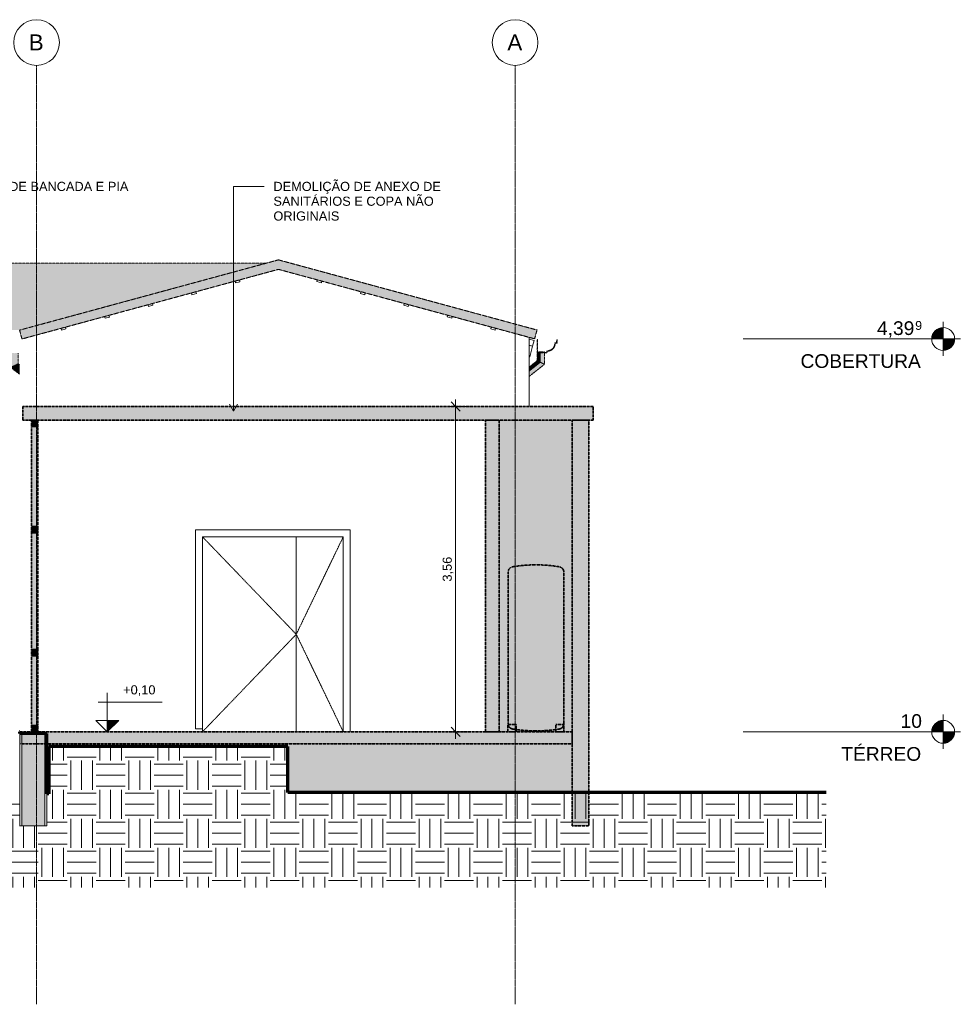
# Model space of a CAD drawing. Header units: millimetres. Extents: x -21497 to 33161, y -1951 to 8822.
# Tile 19 of 33: x -6092 to 4197, y -1951 to 8822. Entities that reach past the tile are written whole.
import ezdxf

# ---------------------------------------------------------------- set-up
doc = ezdxf.new("R2010")
doc.units = ezdxf.units.MM
for name, pattern in [('_Tracejado médio', [4, 3, -1]), ('_Tracejado pequeno', [2.25, 1.5, -0.75]), ('_Traço - ponto', [16, 12, -2, 0, -2])]:
    doc.linetypes.add(name, pattern=pattern)
for name, color, linetype, lineweight in [('A-ANNO-DIMS', 211, 'Continuous', 9), ('A-ANNO-DIMS-50', 211, 'Continuous', 9), ('A-DOOR', 31, 'Continuous', 18), ('A-DOOR-FRAM', 31, 'Continuous', 25), ('A-DOOR-HDLN', 31, 'Continuous', 25), ('A-FLOR', 192, 'Continuous', 18), ('A-FLOR-LEVL', 51, 'Continuous', 9), ('A-FLOR-PATT', 8, 'Continuous', 25), ('A-GENM', 13, 'Continuous', 25), ('A-GLAZ-CWMG', 51, 'Continuous', 25), ('A-ROOF', 132, 'Continuous', 25), ('A-ROOF-OTLN', 132, 'Continuous', 25), ('A-ROOF-PATT', 132, 'Continuous', 25), ('A-WALL', 113, 'Continuous', 18), ('A-WALL-PATT', 111, 'Continuous', 70), ('C-TOPO', 7, 'Continuous', 25), ('G-ANNO-DIMS', 111, 'Continuous', 9), ('G-ANNO-TEXT', 231, 'Continuous', 9), ('S-GRID', 1, 'Continuous', 9), ('S-GRID-IDEN', 1, 'Continuous', 9)]:
    doc.layers.add(name, color=color, linetype=linetype, lineweight=lineweight)
doc.styles.add('Arial', font='arial.ttf', dxfattribs={"height": 150})
doc.styles.add('Arial_1', font='arial.ttf', dxfattribs={"height": 97.483633})
doc.styles.add('Arial_2', font='arial.ttf', dxfattribs={"height": 175})
doc.styles.add('Arial_3', font='arial.ttf', dxfattribs={"height": 100})
doc.dimstyles.new('Diagonal_-_2_0mm_Arial', dxfattribs={"dimscale": 304.8, "dimtxt": 102.02594, "dimasz": 0.328084, "dimexe": 0.246063, "dimexo": 0.0625, "dimgap": 0.024606, "dimtad": 1, "dimlfac": 0.001, "dimrnd": 0.01, "dimzin": 0, "dimdsep": 46, "dimtxsty": 'Arial_3', "dimblk1": 'OBLIQUE', "dimblk2": 'OBLIQUE', "dimsah": 1, "dimcen": 0.09, "dimdle": 0.246063, "dimadec": 0, "dimazin": 0, "dimtfac": 1, "dimtdec": 4, "dimtix": 1, "dimtmove": 0, "dimatfit": 3, "dimfxl": 0.492126, "dimfxlon": 1, "dimtvp": 1, "dimtolj": 1, "dimtzin": 0, "dimarcsym": 2})
pattern_1 = [(0, (-9383.74, 3294.04), (317.5, 317.5), [317.5, -317.5]), (0, (-9383.74, 3413.1), (317.5, 317.5), [317.5, -317.5]), (0, (-9383.74, 3532.16), (317.5, 317.5), [317.5, -317.5]), (90, (-9344.06, 3571.85), (-317.5, 317.5), [317.5, -317.5]), (90, (-9225, 3571.85), (-317.5, 317.5), [317.5, -317.5]), (90, (-9105.93, 3571.85), (-317.5, 317.5), [317.5, -317.5])]

# ---------------------------------------------------------------- blocks, each defined once
blk = doc.blocks.new('Double_Flush_-_Unequal_2422 - 1_54-V1-CORTE E - MANTER _ DEMOLIR')
at = {"layer": 'A-DOOR'}
for p, q in [((-3067, 3164), (-3067, 1030)), ((-3067, 1030), (-3067, 3164))]:
    blk.add_line(p, q, dxfattribs=at)
at = {"layer": 'A-DOOR-FRAM', "lineweight": 18}
for p, q in [((-2477, 3240), (-4170, 3240)), ((-4170, 3240), (-4170, 1064)), ((-2477, 1030), (-2477, 3240)), ((-4093, 3164), (-2553, 3164)), ((-4093, 1064), (-4093, 3164)), ((-2553, 3164), (-2553, 1030)), ((-4170, 1064), (-4093, 1064))]:
    blk.add_line(p, q, dxfattribs=at)
at = {"layer": 'A-DOOR-HDLN', "linetype": '_Tracejado pequeno', "lineweight": 18}
for p, q in [((-4093, 3164), (-3067, 2097)), ((-2553, 3164), (-3067, 2097)), ((-4093, 1030), (-3067, 2097)), ((-3067, 2097), (-2553, 1030))]:
    blk.add_line(p, q, dxfattribs=at)
blk = doc.blocks.new('Brastemp_Geladeira_Retr_Frost_Free_352_litros_BRT38AV_15304 - Amarelo-2957316-CORTE E - MANTER _ DEMOLIR')
at = {"layer": 'A-GENM', "linetype": '_Tracejado médio', "lineweight": 18}
blk.add_hatch(color=21, dxfattribs=at).paths.add_polyline_path([(-445, 1040), (-317, 1045), (-191, 1061), (-171, 1068), (-154, 1081), (-144, 1099), (-140, 1120), (-140, 2777), (-144, 2798), (-154, 2816), (-171, 2829), (-191, 2836), (-317, 2852), (-445, 2857), (-573, 2852), (-699, 2836), (-719, 2829), (-736, 2816), (-746, 2798), (-750, 2777), (-750, 1120), (-746, 1099), (-736, 1081), (-719, 1068), (-699, 1061), (-573, 1045)], flags=0)
h = blk.add_hatch(color=21, dxfattribs=at)
h.paths.add_polyline_path([(-140, 1030), (-140, 1112), (-228, 1112), (-228, 1030)], flags=0)
h.paths.add_polyline_path([(-751, 1030), (-663, 1030), (-663, 1112), (-751, 1112)], flags=0)
at = {"layer": 'A-GENM', "color": 30, "linetype": '_Tracejado médio', "lineweight": 35}
for p, q in [((-750, 2777), (-750, 1120)), ((-140, 1120), (-140, 2777)), ((-663, 1112), (-751, 1112)), ((-751, 1112), (-751, 1030)), ((-663, 1030), (-663, 1112)), ((-140, 1112), (-228, 1112)), ((-228, 1112), (-228, 1030)), ((-140, 1030), (-140, 1112)), ((-751, 1030), (-663, 1030)), ((-228, 1030), (-140, 1030))]:
    blk.add_line(p, q, dxfattribs=at)
for centre, radius, start, end in [((-690, 2777), 59.9, 99.1083, 180), ((-444, 1286), 1571, 90.0217, 99.3474), ((-446, 1286), 1571, 80.6526, 89.9783), ((-200, 2777), 59.9, 360, 80.8917), ((-690, 1120), 60.2, 180.237, 260.6526), ((-200, 1120), 60.2, 279.3474, 359.763), ((-444, 2611), 1571, 260.6526, 269.9783), ((-446, 2611), 1571, 270.0217, 279.3474)]:
    blk.add_arc(centre, radius, start, end, dxfattribs=at)
blk = doc.blocks.new('Rectangular Mullion - 7x7 cm-3240643-CORTE E - MANTER _ DEMOLIR')
at = {"layer": 'A-GLAZ-CWMG', "linetype": '_Tracejado médio', "lineweight": 18}
blk.add_hatch(color=21, dxfattribs=at).paths.add_polyline_path([(-5963, 1030), (-5893, 1030), (-5893, 1100), (-5963, 1100)], flags=0)
at = {"layer": 'A-GLAZ-CWMG', "color": 30, "linetype": '_Tracejado médio', "lineweight": 35}
for p, q in [((-5893, 1100), (-5963, 1100)), ((-5963, 1100), (-5963, 1030)), ((-5893, 1030), (-5893, 1100)), ((-5963, 1030), (-5893, 1030))]:
    blk.add_line(p, q, dxfattribs=at)
blk = doc.blocks.new('Rectangular Mullion - 7x7 cm-3241238-CORTE E - MANTER _ DEMOLIR')
at = {"layer": 'A-GLAZ-CWMG', "linetype": '_Tracejado médio', "lineweight": 18}
blk.add_hatch(color=21, dxfattribs=at).paths.add_polyline_path([(-5963, 1100), (-5893, 1100), (-5893, 1860), (-5963, 1860), (-5963, 1478)], flags=0)
at = {"layer": 'A-GLAZ-CWMG', "color": 30, "linetype": '_Tracejado médio', "lineweight": 35}
for p, q in [((-5893, 1860), (-5963, 1860)), ((-5963, 1860), (-5963, 1100)), ((-5893, 1100), (-5893, 1860)), ((-5963, 1100), (-5893, 1100))]:
    blk.add_line(p, q, dxfattribs=at)
blk = doc.blocks.new('Rectangular Mullion - 7x7 cm-3814444-CORTE E - MANTER _ DEMOLIR')
at = {"layer": 'A-GLAZ-CWMG', "linetype": '_Tracejado médio', "lineweight": 18}
blk.add_hatch(color=21, dxfattribs=at).paths.add_polyline_path([(-5963, 1860), (-5893, 1860), (-5893, 1930), (-5963, 1930)], flags=0)
at = {"layer": 'A-GLAZ-CWMG', "color": 30, "linetype": '_Tracejado médio', "lineweight": 35}
for p, q in [((-5893, 1930), (-5963, 1930)), ((-5963, 1930), (-5963, 1860)), ((-5963, 1860), (-5893, 1860)), ((-5893, 1860), (-5893, 1930))]:
    blk.add_line(p, q, dxfattribs=at)
blk = doc.blocks.new('Rectangular Mullion - 7x7 cm-3241335-CORTE E - MANTER _ DEMOLIR')
at = {"layer": 'A-GLAZ-CWMG', "linetype": '_Tracejado médio', "lineweight": 18}
blk.add_hatch(color=21, dxfattribs=at).paths.add_polyline_path([(-5963, 1930), (-5893, 1930), (-5893, 3207), (-5963, 3207)], flags=0)
at = {"layer": 'A-GLAZ-CWMG', "color": 30, "linetype": '_Tracejado médio', "lineweight": 35}
for p, q in [((-5893, 3207), (-5963, 3207)), ((-5963, 3207), (-5963, 1930)), ((-5893, 1930), (-5893, 3207)), ((-5963, 1930), (-5893, 1930))]:
    blk.add_line(p, q, dxfattribs=at)
blk = doc.blocks.new('Rectangular Mullion - 7x7 cm-3241202-CORTE E - MANTER _ DEMOLIR')
at = {"layer": 'A-GLAZ-CWMG', "linetype": '_Tracejado médio', "lineweight": 18}
blk.add_hatch(color=21, dxfattribs=at).paths.add_polyline_path([(-5893, 3207), (-5893, 3278), (-5963, 3278), (-5963, 3207)], flags=0)
at = {"layer": 'A-GLAZ-CWMG', "color": 30, "linetype": '_Tracejado médio', "lineweight": 35}
for p, q in [((-5893, 3278), (-5963, 3278)), ((-5963, 3278), (-5963, 3207)), ((-5893, 3207), (-5893, 3278)), ((-5963, 3207), (-5893, 3207))]:
    blk.add_line(p, q, dxfattribs=at)
blk = doc.blocks.new('Rectangular Mullion - 7x7 cm-4099925-CORTE E - MANTER _ DEMOLIR')
at = {"layer": 'A-GLAZ-CWMG', "linetype": '_Tracejado médio', "lineweight": 18}
blk.add_hatch(color=21, dxfattribs=at).paths.add_polyline_path([(-5963, 3278), (-5893, 3278), (-5893, 4370), (-5963, 4370), (-5963, 3628)], flags=0)
at = {"layer": 'A-GLAZ-CWMG', "color": 30, "linetype": '_Tracejado médio', "lineweight": 35}
for p, q in [((-5893, 4370), (-5963, 4370)), ((-5963, 4370), (-5963, 3278)), ((-5893, 3278), (-5893, 4370)), ((-5963, 3278), (-5893, 3278))]:
    blk.add_line(p, q, dxfattribs=at)
blk = doc.blocks.new('Generic Models 24 - Generic Models 24-3312760-CORTE E - MANTER _ DEMOLIR')
at = {"layer": 'A-GENM', "linetype": '_Tracejado médio', "lineweight": 18}
h = blk.add_hatch(color=41, dxfattribs=at)
h.paths.add_polyline_path([(-18727, 5049), (-18687, 5068), (-18687, 5174), (-18727, 5174), (-18727, 5106)], flags=0)
h.paths.add_polyline_path([(-18721, 5179), (-18687, 5179), (-18687, 5188), (-18727, 5188), (-18727, 5179), (-18722, 5179)], flags=0)
h = blk.add_hatch(color=41, dxfattribs=at)
h.paths.add_polyline_path([(-18687, 5068), (-18647, 5088), (-18647, 5174), (-18687, 5174), (-18687, 5073)], flags=0)
h.paths.add_polyline_path([(-18647, 5179), (-18647, 5188), (-18687, 5188), (-18687, 5179), (-18648, 5179)], flags=0)
for points in [[(-6189, 5018), (-6149, 5037), (-6149, 5174), (-6189, 5173), (-6189, 5039)], [(-6149, 5037), (-6109, 5057), (-6109, 5174), (-6149, 5173), (-6149, 5039)], [(-18348, 4751), (-18348, 4801), (-18687, 5068), (-18727, 5049), (-18373, 4770)], [(-18348, 4801), (-18348, 4852), (-18647, 5088), (-18687, 5068), (-18374, 4822)], [(-518, 4971), (-392, 5071), (-432, 5090), (-518, 5021), (-518, 4972)], [(-518, 4920), (-352, 5051), (-392, 5071), (-518, 4971), (-518, 4920)], [(-6093, 4942), (-6093, 4993), (-6149, 5037), (-6189, 5018), (-6131, 4972)], [(-6093, 4993), (-6093, 5044), (-6109, 5057), (-6149, 5037), (-6119, 5013)]]:
    blk.add_hatch(color=41, dxfattribs=at).paths.add_polyline_path(points, flags=0)
h = blk.add_hatch(color=41, dxfattribs=at)
h.paths.add_polyline_path([(-392, 5071), (-392, 5175), (-432, 5175), (-432, 5090), (-393, 5071)], flags=0)
h.paths.add_polyline_path([(-412, 5180), (-392, 5180), (-392, 5186), (-427, 5186), (-427, 5180), (-420, 5180)], flags=0)
h = blk.add_hatch(color=41, dxfattribs=at)
h.paths.add_polyline_path([(-352, 5051), (-352, 5175), (-392, 5175), (-392, 5071), (-353, 5052)], flags=0)
h.paths.add_polyline_path([(-381, 5180), (-352, 5180), (-352, 5186), (-392, 5186), (-392, 5180), (-382, 5180)], flags=0)
at = {"layer": 'A-GENM', "color": 40, "linetype": '_Tracejado médio', "lineweight": 18}
for p, q in [((-18727, 5188), (-18727, 5179)), ((-18727, 5188), (-18687, 5188)), ((-18727, 5174), (-18727, 5049)), ((-18687, 5188), (-18647, 5188)), ((-18647, 5179), (-18647, 5188)), ((-18647, 5088), (-18647, 5174)), ((-6189, 5173), (-6189, 5018)), ((-6109, 5057), (-6109, 5173)), ((-432, 5175), (-432, 5090)), ((-427, 5186), (-392, 5186)), ((-392, 5186), (-352, 5186)), ((-352, 5180), (-352, 5186)), ((-352, 5051), (-352, 5175)), ((-18348, 4852), (-18647, 5088)), ((-432, 5090), (-518, 5021)), ((-18727, 5049), (-18348, 4751)), ((-6189, 5018), (-6093, 4942)), ((-6093, 5044), (-6109, 5057)), ((-518, 4920), (-352, 5051))]:
    blk.add_line(p, q, dxfattribs=at)
for points, knots in [([(-18727, 5049), (-18727, 5049), (-18726, 5049), (-18722, 5051), (-18717, 5054), (-18711, 5057), (-18706, 5059), (-18697, 5063), (-18690, 5067), (-18687, 5068)], [0.5, 0.5, 0.5, 0.5, 0.5833333, 0.6666667, 0.75, 0.7916667, 0.8333333, 0.9166667, 1, 1, 1, 1]), ([(-18687, 5068), (-18683, 5070), (-18676, 5073), (-18668, 5077), (-18662, 5080), (-18657, 5083), (-18652, 5085), (-18648, 5087), (-18647, 5088), (-18647, 5088)], [0, 0, 0, 0, 0.0833333, 0.1666667, 0.2083333, 0.25, 0.3333333, 0.4166667, 0.5, 0.5, 0.5, 0.5]), ([(-432, 5090), (-432, 5090), (-431, 5090), (-427, 5088), (-421, 5085), (-416, 5083), (-410, 5080), (-402, 5076), (-395, 5072), (-392, 5071)], [0.5, 0.5, 0.5, 0.5, 0.5833333, 0.6666667, 0.75, 0.7916667, 0.8333333, 0.9166667, 1, 1, 1, 1]), ([(-392, 5071), (-388, 5069), (-381, 5066), (-373, 5062), (-367, 5059), (-362, 5056), (-357, 5054), (-352, 5052), (-352, 5051), (-352, 5051)], [0, 0, 0, 0, 0.0833333, 0.1666667, 0.2083333, 0.25, 0.3333333, 0.4166667, 0.5, 0.5, 0.5, 0.5]), ([(-6189, 5018), (-6189, 5018), (-6188, 5018), (-6184, 5020), (-6179, 5023), (-6174, 5025), (-6168, 5028), (-6160, 5032), (-6153, 5035), (-6149, 5037)], [0.5, 0.5, 0.5, 0.5, 0.5833333, 0.6666667, 0.75, 0.7916667, 0.8333333, 0.9166667, 1, 1, 1, 1]), ([(-6149, 5037), (-6146, 5039), (-6139, 5042), (-6131, 5046), (-6125, 5049), (-6120, 5052), (-6114, 5054), (-6110, 5056), (-6109, 5057), (-6109, 5057)], [0, 0, 0, 0, 0.0833333, 0.1666667, 0.2083333, 0.25, 0.3333333, 0.4166667, 0.5, 0.5, 0.5, 0.5])]:
    blk.add_open_spline(points, degree=3, knots=knots, dxfattribs=at)
blk = doc.blocks.new('Rectangular Mullion - 7x7 cm-3240644-CORTE E - MANTER _ DEMOLIR')
at = {"layer": 'A-GLAZ-CWMG', "linetype": '_Tracejado médio', "lineweight": 18}
blk.add_hatch(color=21, dxfattribs=at).paths.add_polyline_path([(-5893, 4370), (-5893, 4440), (-5963, 4440), (-5963, 4370)], flags=0)
at = {"layer": 'A-GLAZ-CWMG', "color": 30, "linetype": '_Tracejado médio', "lineweight": 35}
for p, q in [((-5893, 4440), (-5963, 4440)), ((-5963, 4440), (-5963, 4370)), ((-5893, 4370), (-5893, 4440)), ((-5963, 4370), (-5893, 4370))]:
    blk.add_line(p, q, dxfattribs=at)
blk = doc.blocks.new('Rectangular Mullion - 2x5 cm-4253636-CORTE E - MANTER _ DEMOLIR')
at = {"layer": 'A-GLAZ-CWMG', "lineweight": 18}
for p, q in [((-5591, 5458), (-5639, 5445)), ((-5639, 5445), (-5634, 5425)), ((-5634, 5425), (-5586, 5439)), ((-5586, 5439), (-5591, 5458))]:
    blk.add_line(p, q, dxfattribs=at)
blk = doc.blocks.new('Rectangular Mullion - 2x5 cm-3922211-CORTE E - MANTER _ DEMOLIR')
at = {"layer": 'A-GLAZ-CWMG', "lineweight": 18}
for p, q in [((-935, 5459), (-940, 5440)), ((-940, 5440), (-892, 5426)), ((-887, 5446), (-935, 5459)), ((-892, 5426), (-887, 5446))]:
    blk.add_line(p, q, dxfattribs=at)
blk = doc.blocks.new('Rectangular Mullion - 2x5 cm-3922817-CORTE E - MANTER _ DEMOLIR')
at = {"layer": 'A-GLAZ-CWMG', "lineweight": 18}
for p, q in [((-5116, 5587), (-5164, 5574)), ((-5164, 5574), (-5159, 5555)), ((-5159, 5555), (-5110, 5568)), ((-5110, 5568), (-5116, 5587))]:
    blk.add_line(p, q, dxfattribs=at)
blk = doc.blocks.new('Rectangular Mullion - 2x5 cm-4253694-CORTE E - MANTER _ DEMOLIR')
at = {"layer": 'A-GLAZ-CWMG', "lineweight": 18}
for p, q in [((-4640, 5716), (-4688, 5703)), ((-4635, 5697), (-4640, 5716)), ((-4688, 5703), (-4683, 5684)), ((-4683, 5684), (-4635, 5697))]:
    blk.add_line(p, q, dxfattribs=at)
blk = doc.blocks.new('Rectangular Mullion - 2x5 cm-3922827-CORTE E - MANTER _ DEMOLIR')
at = {"layer": 'A-GLAZ-CWMG', "lineweight": 18}
for p, q in [((-4164, 5845), (-4213, 5832)), ((-4213, 5832), (-4208, 5813)), ((-4208, 5813), (-4159, 5826)), ((-4159, 5826), (-4164, 5845))]:
    blk.add_line(p, q, dxfattribs=at)
blk = doc.blocks.new('Rectangular Mullion - 2x5 cm-4253696-CORTE E - MANTER _ DEMOLIR')
at = {"layer": 'A-GLAZ-CWMG', "lineweight": 18}
for p, q in [((-3689, 5974), (-3737, 5961)), ((-3737, 5961), (-3732, 5942)), ((-3732, 5942), (-3684, 5955)), ((-3684, 5955), (-3689, 5974))]:
    blk.add_line(p, q, dxfattribs=at)
blk = doc.blocks.new('Rectangular Mullion - 4x6_3-3931228-CORTE E - MANTER _ DEMOLIR')
at = {"layer": 'A-GLAZ-CWMG', "lineweight": 18}
for p, q in [((-518, 5325), (-465, 5311)), ((-465, 5311), (-482, 5250)), ((-482, 5250), (-518, 5260))]:
    blk.add_line(p, q, dxfattribs=at)
blk = doc.blocks.new('Rectangular Mullion - 6x12 cm 2-4090239-CORTE E - MANTER _ DEMOLIR')
at = {"layer": 'A-GLAZ-CWMG', "lineweight": 18}
for p, q in [((-482, 5248), (-518, 5258)), ((-482, 5248), (-513, 5132)), ((-513, 5132), (-518, 5133))]:
    blk.add_line(p, q, dxfattribs=at)
blk = doc.blocks.new('Level - M_Level Head ABNT-2835562-CORTE E - MANTER _ DEMOLIR')
at = {"layer": 'A-FLOR-LEVL'}
h = blk.add_hatch(color=256, dxfattribs=at)
edge = h.paths.add_edge_path(flags=0)
edge.add_line((4009, 1030), (3884, 1030))
edge.add_arc((4009, 1030), 125, 90, 180, ccw=False)
edge.add_line((4009, 1155), (4009, 1030))
h = blk.add_hatch(color=256, dxfattribs=at)
edge = h.paths.add_edge_path(flags=0)
edge.add_arc((4009, 1030), 125, -90, 0, ccw=False)
edge.add_line((4009, 905), (4009, 1030))
edge.add_line((4009, 1030), (4134, 1030))
for p, q in [((4009, 1219), (4009, 844)), ((4009, 1030), (4009, 1155)), ((3816, 1030), (4197, 1030)), ((3884, 1030), (4009, 1030)), ((4134, 1030), (4009, 1030)), ((4009, 1030), (4009, 905))]:
    blk.add_line(p, q, dxfattribs=at)
blk.add_circle((4009, 1030), 125, dxfattribs=at)
for start, end in [(90, 180), (270, 0)]:
    blk.add_arc((4009, 1030), 125, start, end, dxfattribs=at)
blk = doc.blocks.new('Grid - Head Grid-11506-CORTE E - MANTER _ DEMOLIR')
at = {"layer": 'S-GRID-IDEN'}
blk.add_circle((-673, 8572), 250, dxfattribs=at)
blk = doc.blocks.new('DIMBLOCK1-CORTE E - MANTER _ DEMOLIR')
at = {"layer": 'A-ANNO-DIMS-50', "lineweight": 18}
for p, q in [((-1324, 4590), (-1374, 4640)), ((-1324, 4590), (-1274, 4540)), ((-1324, 1030), (-1374, 1080)), ((-1324, 1030), (-1274, 980))]:
    blk.add_line(p, q, dxfattribs=at)
at = {"layer": 'A-ANNO-DIMS-50'}
for p, q in [((-1324, 4665), (-1324, 955)), ((-1174, 4590), (-1399, 4590)), ((-1324, 4590), (-1174, 4590)), ((-1174, 1030), (-1399, 1030)), ((-1324, 1030), (-1174, 1030))]:
    blk.add_line(p, q, dxfattribs=at)
at = {"layer": 'A-ANNO-DIMS-50', "color": 0, "insert": (-1466, 2674), "char_height": 100, "width": 325.65, "attachment_point": 1, "rotation": 90, "line_spacing_factor": 0.941778, "style": 'Arial_3'}
blk.add_mtext('3,56', dxfattribs=at)
blk = doc.blocks.new('_Oblique')
at = {"color": 0, "linetype": 'ByBlock', "lineweight": -2}
blk.add_line((-0.5, -0.5), (0.5, 0.5), dxfattribs=at)
blk = doc.blocks.new('Spot Elevations - Spot elevation - Corte-10531-CORTE E - MANTER _ DEMOLIR')
at = {"layer": 'G-ANNO-DIMS'}
blk.add_hatch(color=256, dxfattribs=at).paths.add_polyline_path([(-15388, 1155), (-15513, 1030), (-15513, 1155)], flags=0)
for p, q in [((-15513, 1155), (-15513, 1455)), ((-14914, 1355), (-15614, 1355)), ((-15638, 1155), (-15388, 1155)), ((-15513, 1030), (-15638, 1155)), ((-15638, 1155), (-15388, 1155)), ((-15388, 1155), (-15513, 1030)), ((-15513, 1030), (-15513, 1155)), ((-15513, 1155), (-15513, 1030))]:
    blk.add_line(p, q, dxfattribs=at)

msp = doc.modelspace()

# ---------------------------------------------------------------- hatches: boundary and pattern name
at = {"layer": 'A-FLOR-PATT', "lineweight": 18}
msp.add_hatch(color=21, dxfattribs=at).paths.add_polyline_path([(-48.492, 900), (-48.492, 1030), (-6093.492, 1030), (-6093.492, 900), (-298.437, 900)], flags=0)
h = msp.add_hatch(dxfattribs=at)
h.set_pattern_fill('FP_3', color=256, style=0, pattern_type=2)
h.set_pattern_definition(pattern_1)
h.paths.add_polyline_path([(-12412.185, -672.018), (-12303.492, -672.018), (-12303.492, 870), (-17998.492, 870), (-17998.492, -140), (-18348.492, -140), (-18348.492, -672.018), (-14842.407, -672.018)], flags=0)
h.paths.add_polyline_path([(-3326.874, -672.018), (-3158.492, -672.018), (-3158.492, 870), (-5773.492, 870), (-5773.492, -672.018), (-4841.092, -672.018)], flags=0)
h = msp.add_hatch(dxfattribs=at)
h.set_pattern_fill('FP_3', color=256, style=0, pattern_type=2)
h.set_pattern_definition(pattern_1)
h.paths.add_polyline_path([(-12167.315, -672.018), (-5773.492, -672.018), (-5773.492, 350), (-5793.492, 350), (-5793.492, 0), (-6093.492, 0), (-6093.492, 350), (-11953.492, 350), (-11953.492, 0), (-12303.492, 0), (-12303.492, -672.018), (-12168.288, -672.018)], flags=0)
h = msp.add_hatch(dxfattribs=at)
h.set_pattern_fill('FP_3', color=256, style=0, pattern_type=2)
h.set_pattern_definition(pattern_1)
h.paths.add_polyline_path([(-3158.492, -672.018), (2730, -672.018), (2730, 366.249), (-3158.492, 366.249)], flags=0)
at = {"layer": 'A-ROOF'}
msp.add_hatch(color=254, dxfattribs=at).paths.add_polyline_path([(-6067.348, 5328.765), (-6066.517, 5328.765), (-3261.73, 6090.253), (-459.804, 5329.986), (-433.618, 5426.496), (-3261.738, 6193.871), (-6093.492, 5425.061)], flags=0)
at = {"layer": 'A-ROOF-OTLN'}
msp.add_hatch(color=254, dxfattribs=at).paths.add_polyline_path([(-432.184, 5175.088), (-323.686, 5175.088), (-320.213, 5194.784), (-298.072, 5197.697), (-277.438, 5206.24), (-259.718, 5219.831), (-246.116, 5237.543), (-237.56, 5258.171), (-234.633, 5280.31), (-215.078, 5283.758), (-211.604, 5323.463), (-216.585, 5323.899), (-219.724, 5288.016), (-239.738, 5284.487), (-241.051, 5265.309), (-246.869, 5246.989), (-256.861, 5230.567), (-270.458, 5216.979), (-286.886, 5206.998), (-305.211, 5201.193), (-324.389, 5199.892), (-327.881, 5180.088), (-427.184, 5180.088), (-427.184, 5324.028), (-432.184, 5324.028), (-432.184, 5240.281)], flags=0)
at = {"layer": 'A-ROOF-PATT'}
msp.add_hatch(color=254, dxfattribs=at).paths.add_polyline_path([(-8248.084, 5425.061), (-6093.492, 5425.061), (-3395.314, 6157.751), (-14966.045, 6157.751), (-11589.517, 5425.061), (-8626.639, 5425.061)], flags=0)
at = {"layer": 'A-ROOF-PATT', "lineweight": 18}
msp.add_hatch(color=21, dxfattribs=at).paths.add_polyline_path([(181.508, 4440), (181.508, 4590), (-6057.68, 4590), (-6057.68, 4440), (-298.437, 4440)], flags=0)
at = {"layer": 'A-WALL'}
msp.add_hatch(color=41, dxfattribs=at).paths.add_polyline_path([(-818.492, 1030), (-818.492, 4440), (-848.492, 4440), (-848.492, 1030)], flags=0)
h = msp.add_hatch(color=41, dxfattribs=at)
h.paths.add_polyline_path([(-818.492, 1030), (-751.098, 1030), (-751.098, 1112.465), (-748.539, 1112.465), (-749.907, 1120.001), (-749.907, 2777.001), (-746.215, 2797.707), (-735.592, 2815.86), (-719.349, 2829.223), (-699.489, 2836.146), (-572.67, 2851.754), (-445.003, 2857), (-317.335, 2851.754), (-190.516, 2836.146), (-170.656, 2829.223), (-154.413, 2815.86), (-143.79, 2797.707), (-140.098, 2777.001), (-140.098, 1120.001), (-141.466, 1112.465), (-140.098, 1112.465), (-140.098, 1030), (-48.492, 1030), (-48.492, 4440), (-818.492, 4440), (-818.492, 1477.909)], flags=0)
h.paths.add_polyline_path([(-663.464, 1030), (-227.732, 1030), (-227.732, 1056.274), (-317.335, 1045.246), (-445.003, 1040), (-572.67, 1045.246), (-663.464, 1056.42), (-663.464, 1040)], flags=0)
at = {"layer": 'A-WALL-PATT', "lineweight": 18}
for points in [[(-998.492, 1030), (-848.492, 1030), (-848.492, 4440), (-998.492, 4440), (-998.492, 1477.909)], [(-48.492, 0), (131.508, 0), (131.508, 4440), (-48.492, 4440), (-48.492, 3627.836)]]:
    msp.add_hatch(color=21, dxfattribs=at).paths.add_polyline_path(points, flags=0)
at = {"layer": 'A-WALL-PATT'}
msp.add_hatch(color=256, dxfattribs=at).paths.add_polyline_path([(-5818.492, 0), (-5818.492, 1010), (-6068.492, 1010), (-6068.492, 0), (-5976.756, 0)], flags=0)
at = {"layer": 'C-TOPO', "lineweight": 18}
msp.add_hatch(color=21, dxfattribs=at).paths.add_polyline_path([(-5773.492, 350), (-5773.492, 870), (-3158.492, 870), (-3158.492, 366.249), (-48.492, 366.249), (-48.492, 900), (-5778.366, 900), (-5778.366, 350)], flags=0)

# ---------------------------------------------------------------- linework, layer by layer
at = {"layer": 'A-FLOR', "color": 30, "linetype": '_Tracejado médio', "lineweight": 35}
for p, q in [((-48.492, 1030), (-6093.492, 1030)), ((-48.492, 900), (-48.492, 1030)), ((-6093.492, 900), (-48.492, 900))]:
    msp.add_line(p, q, dxfattribs=at)
at = {"layer": 'A-FLOR', "lineweight": 70}
for p, q in [((-3158.492, 870), (-5773.492, 870)), ((-5773.492, 870), (-5773.492, 350)), ((-3158.492, 366.249), (-3158.492, 870)), ((-5773.492, 350), (-5793.492, 350)), ((2730, 366.249), (-3158.492, 366.249))]:
    msp.add_line(p, q, dxfattribs=at)
at = {"layer": 'A-FLOR-LEVL'}
for p, q in [((4008.967, 5328.7), (1819.667, 5328.7)), ((4008.967, 1030), (1819.667, 1030))]:
    msp.add_line(p, q, dxfattribs=at)
at = {"layer": 'A-ROOF', "color": 40, "linetype": '_Tracejado médio', "lineweight": 18}
for p, q in [((-3395.314, 6157.751), (-14966.045, 6157.751)), ((-6093.492, 5425.061), (-3261.738, 6193.871)), ((-3395.314, 6157.751), (-3262.005, 6193.944)), ((-3262.005, 6193.944), (-433.618, 5426.496)), ((-3261.73, 6090.253), (-6066.517, 5328.765)), ((-459.804, 5329.986), (-3261.73, 6090.253)), ((-6093.492, 5425.061), (-6067.348, 5328.765)), ((-459.804, 5329.986), (-433.618, 5426.496)), ((-6067.348, 5328.765), (-6066.517, 5328.765))]:
    msp.add_line(p, q, dxfattribs=at)
at = {"layer": 'A-ROOF', "color": 30, "linetype": '_Tracejado médio', "lineweight": 35}
for p, q in [((-6057.68, 4590), (-6057.68, 4440)), ((181.508, 4590), (-6057.68, 4590)), ((181.508, 4440), (181.508, 4590)), ((-6057.68, 4440), (181.508, 4440))]:
    msp.add_line(p, q, dxfattribs=at)
at = {"layer": 'A-ROOF-OTLN', "color": 40, "linetype": '_Tracejado médio', "lineweight": 18}
for p, q in [((-427.184, 5324.028), (-432.184, 5324.028)), ((-432.184, 5324.028), (-432.184, 5175.088)), ((-427.184, 5180.088), (-427.184, 5324.028)), ((-219.724, 5288.016), (-239.738, 5284.487)), ((-234.633, 5280.31), (-215.078, 5283.758)), ((-216.585, 5323.899), (-219.724, 5288.016)), ((-211.604, 5323.463), (-216.585, 5323.899)), ((-215.078, 5283.758), (-211.604, 5323.463)), ((-432.184, 5175.088), (-323.686, 5175.088)), ((-327.881, 5180.088), (-427.184, 5180.088)), ((-324.389, 5199.892), (-327.881, 5180.088)), ((-323.686, 5175.088), (-320.213, 5194.784))]:
    msp.add_line(p, q, dxfattribs=at)
for radius, start, end in [(80.58, 267.0290805, 2.9329444), (85.58, 270, 359.9639643)]:
    msp.add_arc((-320.213, 5280.364), radius, start, end, dxfattribs=at)
at = {"layer": 'A-WALL'}
for p, q in [((-518.492, 4590), (-518.492, 5345.91)), ((-6090.992, 0), (-6090.992, 1010)), ((-6068.492, 0), (-6068.492, 1010)), ((-5818.492, 0), (-5818.492, 1010)), ((-5795.992, 0), (-5795.992, 1010)), ((-4093.492, 1030), (-4093.492, 1063.6)), ((-5793.492, 0), (-5793.492, 350)), ((-6093.492, 0), (-5793.492, 0))]:
    msp.add_line(p, q, dxfattribs=at)
at = {"layer": 'A-WALL', "color": 30, "linetype": '_Tracejado médio', "lineweight": 35}
for p, q in [((-848.492, 4440), (-998.492, 4440)), ((-998.492, 4440), (-998.492, 1030)), ((-848.492, 1030), (-848.492, 4440)), ((-48.492, 4440), (-48.492, 0)), ((131.508, 4440), (-48.492, 4440)), ((131.508, 0), (131.508, 4440)), ((-998.492, 1030), (-848.492, 1030)), ((-48.492, 0), (131.508, 0))]:
    msp.add_line(p, q, dxfattribs=at)
at = {"layer": 'A-WALL', "lineweight": 70}
for p, q in [((-6091.388, 1030), (-6093.492, 1030)), ((-6091.388, 1010), (-6091.388, 1030)), ((-5793.492, 1010), (-6091.388, 1010)), ((-5793.492, 350), (-5793.492, 1010))]:
    msp.add_line(p, q, dxfattribs=at)
at = {"layer": 'G-ANNO-TEXT', "color": 250}
for p, q in [((-3752.655, 6997.853), (-3418.57, 6997.853)), ((-3752.655, 4539.062), (-3752.655, 6997.853)), ((-3752.655, 4539.062), (-3795.956, 4614.062)), ((-3752.655, 4539.062), (-3709.354, 4614.062))]:
    msp.add_line(p, q, dxfattribs=at)
at = {"layer": 'S-GRID', "linetype": '_Traço - ponto'}
for p, q in [((-5908.492, -1951.33), (-5908.492, 8321.869)), ((-673.492, -1951.33), (-673.492, 8321.869))]:
    msp.add_line(p, q, dxfattribs=at)

# ---------------------------------------------------------------- block references
at = {"layer": 'A-DOOR'}
msp.add_blockref('Double_Flush_-_Unequal_2422 - 1_54-V1-CORTE E - MANTER _ DEMOLIR', (0, 0), dxfattribs=at)
at = {"layer": 'A-FLOR-LEVL'}
for p in [(0, 4298.7), (0, 0)]:
    msp.add_blockref('Level - M_Level Head ABNT-2835562-CORTE E - MANTER _ DEMOLIR', p, dxfattribs=at)
at = {"layer": 'A-GENM', "color": 40, "linetype": '_Tracejado médio', "lineweight": 18}
for name in ['Generic Models 24 - Generic Models 24-3312760-CORTE E - MANTER _ DEMOLIR', 'Brastemp_Geladeira_Retr_Frost_Free_352_litros_BRT38AV_15304 - Amarelo-2957316-CORTE E - MANTER _ DEMOLIR']:
    msp.add_blockref(name, (0, 0), dxfattribs=at)
at = {"layer": 'A-GLAZ-CWMG', "lineweight": 18}
for name, p in [('Rectangular Mullion - 2x5 cm-4253696-CORTE E - MANTER _ DEMOLIR', (0, 0)), ('Rectangular Mullion - 2x5 cm-3922211-CORTE E - MANTER _ DEMOLIR', (-1900.12, 515.574)), ('Rectangular Mullion - 2x5 cm-3922827-CORTE E - MANTER _ DEMOLIR', (0, 0)), ('Rectangular Mullion - 2x5 cm-3922211-CORTE E - MANTER _ DEMOLIR', (-1425.09, 386.681)), ('Rectangular Mullion - 2x5 cm-4253694-CORTE E - MANTER _ DEMOLIR', (0, 0)), ('Rectangular Mullion - 2x5 cm-3922211-CORTE E - MANTER _ DEMOLIR', (-950.06, 257.787)), ('Rectangular Mullion - 2x5 cm-3922817-CORTE E - MANTER _ DEMOLIR', (0, 0)), ('Rectangular Mullion - 2x5 cm-3922211-CORTE E - MANTER _ DEMOLIR', (-475.03, 128.894)), ('Rectangular Mullion - 2x5 cm-4253636-CORTE E - MANTER _ DEMOLIR', (0, 0)), ('Rectangular Mullion - 2x5 cm-3922211-CORTE E - MANTER _ DEMOLIR', (0, 0)), ('Rectangular Mullion - 4x6_3-3931228-CORTE E - MANTER _ DEMOLIR', (0, 0)), ('Rectangular Mullion - 6x12 cm 2-4090239-CORTE E - MANTER _ DEMOLIR', (0, 0))]:
    msp.add_blockref(name, p, dxfattribs=at)
at = {"layer": 'A-GLAZ-CWMG', "color": 40, "linetype": '_Tracejado médio', "lineweight": 18}
for name in ['Rectangular Mullion - 7x7 cm-3240644-CORTE E - MANTER _ DEMOLIR', 'Rectangular Mullion - 7x7 cm-4099925-CORTE E - MANTER _ DEMOLIR', 'Rectangular Mullion - 7x7 cm-3241202-CORTE E - MANTER _ DEMOLIR', 'Rectangular Mullion - 7x7 cm-3241335-CORTE E - MANTER _ DEMOLIR', 'Rectangular Mullion - 7x7 cm-3814444-CORTE E - MANTER _ DEMOLIR', 'Rectangular Mullion - 7x7 cm-3241238-CORTE E - MANTER _ DEMOLIR', 'Rectangular Mullion - 7x7 cm-3240643-CORTE E - MANTER _ DEMOLIR']:
    msp.add_blockref(name, (0, 0), dxfattribs=at)
at = {"layer": 'G-ANNO-DIMS'}
msp.add_blockref('Spot Elevations - Spot elevation - Corte-10531-CORTE E - MANTER _ DEMOLIR', (10378.682, 0), dxfattribs=at)
at = {"layer": 'S-GRID-IDEN'}
for p in [(-5235, 0), (0, 0)]:
    msp.add_blockref('Grid - Head Grid-11506-CORTE E - MANTER _ DEMOLIR', p, dxfattribs=at)

# ---------------------------------------------------------------- texts
at = {"layer": 'A-FLOR-LEVL', "attachment_point": 1}
for s, insert, char_height, width, style in [('4,39', (3285.966, 5521.891), 150, 505.06312, 'Arial'), ('9', (3702.685, 5524.919), 97.484, 96.2025, 'Arial_1'), ('COBERTURA', (2448.966, 5161.895), 150, 1615.40031, 'Arial'), ('10', (3543.966, 1223.191), 150, 288.6075, 'Arial'), ('TÉRREO', (2895.466, 863.195), 150, 1074.26125, 'Arial')]:
    msp.add_mtext(s, dxfattribs=dict(at, insert=insert, char_height=char_height, width=width, style=style))
at = {"layer": 'G-ANNO-DIMS', "insert": (-4960.377, 1539.532), "char_height": 100, "width": 422.3698, "attachment_point": 1, "line_spacing_factor": 0.941778, "style": 'Arial_3'}
msp.add_mtext('+0,10', dxfattribs=at)
at = {"layer": 'G-ANNO-TEXT', "color": 7, "char_height": 100, "attachment_point": 1, "style": 'Arial_3'}
for s, insert, width in [('REMOÇÃO DE BANCADA E PIA', (-6967.64, 7047.853), 2553.37469), ('DEMOLIÇÃO DE ANEXO DE ', (-3316.97, 7047.853), 2308.86), ('SANITÁRIOS E COPA NÃO ', (-3316.97, 6885.796), 2216.66594), ('ORIGINAIS', (-3316.97, 6723.739), 889.87312)]:
    msp.add_mtext(s, dxfattribs=dict(at, insert=insert, width=width))
at = {"layer": 'S-GRID-IDEN', "char_height": 175, "width": 200.42187, "attachment_point": 1, "style": 'Arial_2'}
for s, insert in [('B', (-5992.803, 8661.24)), ('A', (-757.803, 8661.24))]:
    msp.add_mtext(s, dxfattribs=dict(at, insert=insert))

# ---------------------------------------------------------------- dimensions: what is measured, and where the dimension line sits
at = {"layer": 'A-ANNO-DIMS'}
dim = msp.add_linear_dim(base=(-1324.234, 1030), p1=(-1174.234, 4590), p2=(-1174.234, 1030), angle=90, dimstyle='Diagonal_-_2_0mm_Arial', override={"dimpost": '<>', "dimfxl": 3560}, dxfattribs=at)
dim.commit()
dim.dimension.update_dxf_attribs({"geometry": 'DIMBLOCK1-CORTE E - MANTER _ DEMOLIR', "text_midpoint": (-1382.825, 2810)})

doc.saveas('drawing.dxf')
